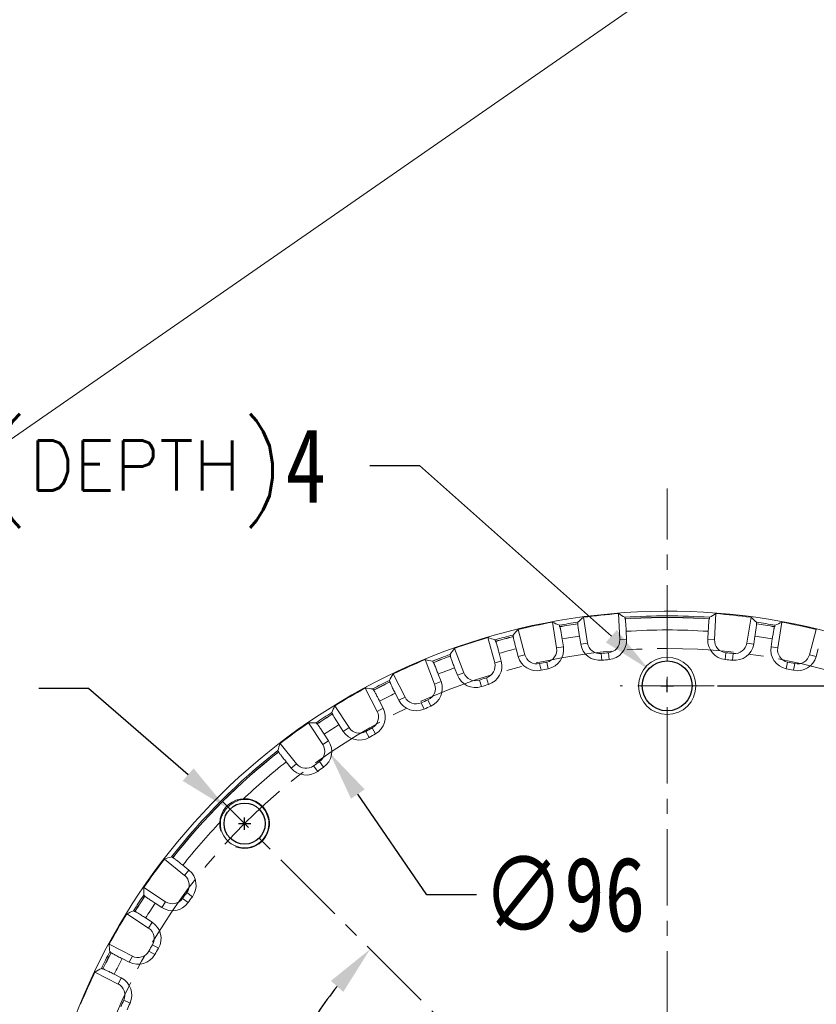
# Model space of a CAD drawing. Extents: x 695 to 3294, y -288 to 575.
# Tile 18 of 83: x 1180 to 1244, y 2 to 81. Entities that reach past the tile are written whole.
import ezdxf

# ---------------------------------------------------------------- set-up
doc = ezdxf.new("R2010")
doc.units = 0
doc.header["$LTSCALE"] = 16.335
doc.header["$PDMODE"] = 3
doc.header["$PDSIZE"] = 4
doc.linetypes.add('CENTER', pattern=[0.6, 0.375, -0.075, 0.075, -0.075])
doc.layers.get('Defpoints').update_dxf_attribs({"linetype": 'CONTINUOUS'})
doc.layers.add('3_ALL_AXES', color=7, linetype='CONTINUOUS')
for name, color, linetype, lineweight in [('7_ALL_FEATURES', 7, 'CONTINUOUS', 15), ('dim', 3, 'CONTINUOUS', 13), ('中心', 6, 'CENTER', 13)]:
    doc.layers.add(name, color=color, linetype=linetype, lineweight=lineweight)
doc.styles.get("Standard").update_dxf_attribs({"font": 'txt', "width": 0.8})
doc.dimstyles.get("Standard").update_dxf_attribs({"dimtxt": 3, "dimasz": 3, "dimexe": 2.5, "dimexo": 0.5, "dimtad": 1, "dimdsep": 46, "dimtxsty": 'Standard', "dimcen": 0.09, "dimadec": 0, "dimazin": 0, "dimtol": 1, "dimtp": 0.01, "dimtm": 0.01, "dimtfac": 1, "dimtofl": 0, "dimtmove": 0, "dimatfit": 3, "dimfxl": 1, "dimtolj": 1, "dimarcsym": 0})

# ---------------------------------------------------------------- blocks, each defined once
blk = doc.blocks.new('*D8')
at = {"layer": 'Defpoints', "color": 0, "transparency": 16777216}
for p in [(1235.629, 27.977), (1236.15, -62.023), (1313.24, -62.023)]:
    blk.add_point(p, dxfattribs=at)
at = {"layer": 'dim', "color": 0, "lineweight": -2, "transparency": 16777216}
for p, q in [((1236.129, 27.977), (1315.74, 27.977)), ((1313.24, 23.977), (1313.24, -13.398)), ((1313.24, -58.023), (1313.24, -20.648)), ((1236.65, -62.023), (1315.74, -62.023))]:
    blk.add_line(p, q, dxfattribs=at)
at = {"layer": 'dim', "color": 0, "transparency": 16777216}
for points in [[(1312.574, 23.977), (1313.907, 23.977), (1313.24, 27.977)], [(1312.574, -58.023), (1313.907, -58.023), (1313.24, -62.023)]]:
    blk.add_solid(points, dxfattribs=at)
at = {"layer": 'dim', "color": 0, "transparency": 16777216, "insert": (1313.24, -17.023), "char_height": 6, "attachment_point": 5}
blk.add_mtext('\\A1;90', dxfattribs=at)
blk = doc.blocks.new('*D11')
at = {"layer": 'Defpoints', "color": 0, "transparency": 16777216}
for p in [(1204.976, 22.593), (1259.181, -56.64)]:
    blk.add_point(p, dxfattribs=at)
at = {"layer": 'dim', "color": 0, "lineweight": -2, "transparency": 16777216}
for p, q in [((1212.765, 11.208), (1207.235, 19.292)), ((1216.765, 11.208), (1212.765, 11.208))]:
    blk.add_line(p, q, dxfattribs=at)
at = {"layer": 'dim', "color": 0, "transparency": 16777216}
blk.add_solid([(1207.785, 19.668), (1206.685, 18.915), (1204.976, 22.593)], dxfattribs=at)
at = {"layer": 'dim', "color": 0, "transparency": 16777216, "insert": (1223.79, 11.208), "char_height": 6, "attachment_point": 5}
blk.add_mtext('\\A1;∅96', dxfattribs=at)
blk = doc.blocks.new('*D12')
at = {"layer": 'Defpoints', "color": 0, "transparency": 16777216}
for p in [(1196.627, 18.228), (1199.648, 15.607)]:
    blk.add_point(p, dxfattribs=at)
at = {"layer": 'dim', "color": 0, "lineweight": -2, "transparency": 16777216}
for p, q in [((1181.612, 27.784), (1185.612, 27.784)), ((1185.612, 27.784), (1193.605, 20.849)), ((1198.138, 16.418), (1198.138, 17.418)), ((1197.638, 16.918), (1198.638, 16.918))]:
    blk.add_line(p, q, dxfattribs=at)
at = {"layer": 'dim', "color": 0, "transparency": 16777216}
blk.add_solid([(1194.042, 21.353), (1193.168, 20.346), (1196.627, 18.228)], dxfattribs=at)
at = {"layer": 'dim', "color": 0, "transparency": 16777216, "insert": (1152.354, 27.784), "char_height": 6, "attachment_point": 5}
blk.add_mtext('\\A1;4-M4{\\fSimSun|b0|i0|c134|p2;深\\Ftxt,gbcbig|c134;\\W1;(\\H0.66667x;DEPTH\\H1.49999x;)}7', dxfattribs=at)
blk = doc.blocks.new('*D13')
at = {"layer": 'Defpoints', "color": 0, "transparency": 16777216}
for p in [(1230.581, 29.31), (1233.576, 26.643)]:
    blk.add_point(p, dxfattribs=at)
at = {"layer": 'dim', "color": 0, "lineweight": -2, "transparency": 16777216}
for p, q in [((1208.194, 45.683), (1212.194, 45.683)), ((1212.194, 45.683), (1227.594, 31.97)), ((1232.079, 27.477), (1232.079, 28.477)), ((1231.579, 27.977), (1232.579, 27.977))]:
    blk.add_line(p, q, dxfattribs=at)
at = {"layer": 'dim', "color": 0, "transparency": 16777216}
blk.add_solid([(1228.037, 32.468), (1227.151, 31.472), (1230.581, 29.31)], dxfattribs=at)
at = {"layer": 'dim', "color": 0, "transparency": 16777216, "insert": (1169.736, 45.683), "char_height": 6, "attachment_point": 5}
blk.add_mtext('\\A1;∅4.01\\S+0.04^  0;{\\fSimSun|b0|i0|c134|p2;深\\Ftxt,gbcbig|c134;\\W1;(\\H0.66667x;DEPTH\\H1.49999x;)}4', dxfattribs=at)
blk = doc.blocks.new('*D14')
at = {"layer": 'Defpoints', "color": 0, "transparency": 16777216}
for p in [(1250.4, 30.572), (1213.758, -64.619)]:
    blk.add_point(p, dxfattribs=at)
at = {"layer": 'dim', "color": 0, "lineweight": -2, "transparency": 16777216}
for p, q in [((1256.594, 46.664), (1251.837, 34.305)), ((1260.594, 46.664), (1256.594, 46.664)), ((1232.079, -17.523), (1232.079, -16.523)), ((1231.579, -17.023), (1232.579, -17.023))]:
    blk.add_line(p, q, dxfattribs=at)
at = {"layer": 'dim', "color": 0, "transparency": 16777216}
blk.add_solid([(1251.214, 34.545), (1252.459, 34.066), (1250.4, 30.572)], dxfattribs=at)
at = {"layer": 'dim', "color": 0, "transparency": 16777216, "insert": (1268.819, 46.664), "char_height": 6, "attachment_point": 5}
blk.add_mtext('\\A1;∅102', dxfattribs=at)
blk = doc.blocks.new('*D15')
at = {"layer": 'Defpoints', "color": 0, "transparency": 16777216}
for p in [(1236.129, 27.977), (1292.925, -17.023), (1299.413, -17.023)]:
    blk.add_point(p, dxfattribs=at)
at = {"layer": 'dim', "color": 0, "lineweight": -2, "transparency": 16777216}
for p, q in [((1236.629, 27.977), (1301.913, 27.977)), ((1299.413, 23.977), (1299.413, 9.102)), ((1299.413, -13.023), (1299.413, 1.852)), ((1293.425, -17.023), (1301.913, -17.023))]:
    blk.add_line(p, q, dxfattribs=at)
at = {"layer": 'dim', "color": 0, "transparency": 16777216}
for points in [[(1298.746, 23.977), (1300.079, 23.977), (1299.413, 27.977)], [(1298.746, -13.023), (1300.079, -13.023), (1299.413, -17.023)]]:
    blk.add_solid(points, dxfattribs=at)
at = {"layer": 'dim', "color": 0, "transparency": 16777216, "insert": (1299.413, 5.477), "char_height": 6, "attachment_point": 5}
blk.add_mtext('\\A1;45', dxfattribs=at)
blk = doc.blocks.new('*D21')
at = {"layer": 'Defpoints', "color": 0, "transparency": 16777216}
for p in [(1196.394, 18.661), (1202.861, -0.155), (1160.788, -17.023), (1292.925, -17.023), (1267.763, -52.708)]:
    blk.add_point(p, dxfattribs=at)
at = {"layer": 'dim', "color": 0, "lineweight": -2, "transparency": 16777216}
for start, end in [(141.79715, 150.65079), (164.02395, 173.20285)]:
    blk.add_arc((1232.079, -17.023), 33.737, start, end, dxfattribs=at)
at = {"layer": 'dim', "color": 0, "transparency": 16777216}
for points in [[(1205.068, 4.284), (1206.066, 3.399), (1208.223, 6.832)], [(1199.244, -13.07), (1197.913, -12.991), (1198.341, -17.023)]]:
    blk.add_solid(points, dxfattribs=at)
at = {"layer": 'dim', "color": 0, "transparency": 16777216, "insert": (1200.909, -4.113), "char_height": 6, "attachment_point": 5}
blk.add_mtext('\\A1;45°', dxfattribs=at)

msp = doc.modelspace()

# ---------------------------------------------------------------- linework, layer by layer
at = {"layer": '3_ALL_AXES', "color": 7, "linetype": 'Continuous'}
for centre, radius in [((1232.079, 27.977), 2.005), ((1198.138, 16.918), 1.65)]:
    msp.add_circle(centre, radius, dxfattribs=at)
at = {"layer": '7_ALL_FEATURES', "color": 7, "linetype": 'Continuous'}
for p, q in [((1225.347, 33.486), (1225.678, 31.418)), ((1228.268, 31.69), (1228.161, 33.782)), ((1228.695, 33.363), (1228.709, 33.355)), ((1235.448, 33.355), (1235.462, 33.363)), ((1235.996, 33.782), (1235.89, 31.69)), ((1238.479, 31.418), (1238.81, 33.486)), ((1220.105, 32.506), (1220.65, 30.484)), ((1223.197, 31.025), (1222.872, 33.094)), ((1223.447, 32.733), (1223.462, 32.727)), ((1224.9, 32.955), (1224.912, 32.965)), ((1239.245, 32.965), (1239.257, 32.955)), ((1240.696, 32.727), (1240.71, 32.733)), ((1241.285, 33.094), (1240.961, 31.025)), ((1243.508, 30.484), (1244.053, 32.506)), ((1218.223, 29.833), (1217.684, 31.857)), ((1219.715, 31.931), (1219.726, 31.943)), ((1223.642, 31.743), (1223.741, 31.11)), ((1225.033, 31.964), (1225.134, 31.331)), ((1228.786, 32.358), (1228.818, 31.718)), ((1235.372, 32.358), (1235.339, 31.718)), ((1239.125, 31.964), (1239.023, 31.331)), ((1240.515, 31.743), (1240.416, 31.11)), ((1214.993, 30.983), (1215.747, 29.029)), ((1218.293, 31.559), (1218.309, 31.554)), ((1219.951, 30.959), (1220.118, 30.34)), ((1244.04, 30.34), (1244.207, 30.959)), ((1213.401, 28.128), (1212.653, 30.085)), ((1214.666, 30.37), (1214.676, 30.383)), ((1218.755, 29.975), (1218.591, 30.594)), ((1213.291, 29.851), (1213.306, 29.848)), ((1215.002, 29.428), (1215.232, 28.83)), ((1210.068, 28.934), (1211.022, 27.069)), ((1213.916, 28.325), (1213.687, 28.924)), ((1208.784, 25.929), (1207.835, 27.796)), ((1209.808, 28.29), (1209.816, 28.304)), ((1208.494, 27.631), (1208.51, 27.629)), ((1210.24, 27.389), (1210.531, 26.818)), ((1205.385, 26.382), (1206.529, 24.627)), ((1209.275, 26.178), (1208.985, 26.749)), ((1205.193, 25.714), (1205.199, 25.729)), ((1204.421, 23.258), (1203.283, 25.017)), ((1203.955, 24.921), (1203.971, 24.921)), ((1205.717, 24.863), (1206.067, 24.326)), ((1204.884, 23.558), (1204.536, 24.096)), ((1200.994, 23.354), (1202.315, 21.728)), ((1200.873, 22.67), (1200.878, 22.685)), ((1201.483, 21.878), (1201.887, 21.38)), ((1193.327, 12.74), (1191.702, 14.061)), ((1192.37, 14.177), (1192.386, 14.182)), ((1193.675, 13.168), (1193.178, 13.572)), ((1190.038, 11.772), (1191.797, 10.634)), ((1190.134, 11.084), (1190.134, 11.1)), ((1190.96, 10.519), (1191.497, 10.171)), ((1190.428, 8.527), (1188.674, 9.67)), ((1189.326, 9.856), (1189.341, 9.862)), ((1190.729, 8.988), (1190.193, 9.338)), ((1187.259, 7.22), (1189.127, 6.272)), ((1187.426, 6.545), (1187.424, 6.562)), ((1188.306, 6.07), (1188.877, 5.78)), ((1187.986, 4.033), (1186.121, 4.987)), ((1186.751, 5.24), (1186.765, 5.248)), ((1188.237, 4.524), (1187.667, 4.815))]:
    msp.add_line(p, q, dxfattribs=at)
at = {"layer": '7_ALL_FEATURES', "color": 9, "linetype": 'Continuous'}
for p, q in [((1228.818, 31.718), (1228.268, 31.69)), ((1235.339, 31.718), (1235.89, 31.69)), ((1223.741, 31.11), (1223.197, 31.025)), ((1225.134, 31.331), (1225.678, 31.418)), ((1239.023, 31.331), (1238.479, 31.418)), ((1240.416, 31.11), (1240.961, 31.025)), ((1220.118, 30.34), (1220.65, 30.484)), ((1226.837, 30.034), (1226.776, 30.582)), ((1227.422, 30.096), (1227.367, 30.644)), ((1236.736, 30.096), (1236.79, 30.644)), ((1237.32, 30.034), (1237.381, 30.582)), ((1244.04, 30.34), (1243.508, 30.484)), ((1218.755, 29.975), (1218.223, 29.833)), ((1221.947, 29.229), (1221.829, 29.767)), ((1222.522, 29.351), (1222.411, 29.891)), ((1241.636, 29.351), (1241.747, 29.891)), ((1242.21, 29.229), (1242.328, 29.767)), ((1215.232, 28.83), (1215.747, 29.029)), ((1217.727, 28.098), (1217.56, 28.623)), ((1213.916, 28.325), (1213.401, 28.128)), ((1217.168, 27.916), (1216.994, 28.439)), ((1210.531, 26.818), (1211.022, 27.069)), ((1209.275, 26.178), (1208.784, 25.929)), ((1212.552, 26.112), (1212.325, 26.614)), ((1213.089, 26.35), (1212.868, 26.855)), ((1206.067, 24.326), (1206.529, 24.627)), ((1208.659, 24.128), (1208.386, 24.607)), ((1208.15, 23.834), (1207.872, 24.31)), ((1204.884, 23.558), (1204.421, 23.258)), ((1201.887, 21.38), (1202.315, 21.728)), ((1204.011, 21.109), (1203.684, 21.553)), ((1204.486, 21.454), (1204.165, 21.902)), ((1193.675, 13.168), (1193.327, 12.74)), ((1193.946, 11.045), (1193.502, 11.371)), ((1191.497, 10.171), (1191.797, 10.634)), ((1193.601, 10.569), (1193.153, 10.891)), ((1190.729, 8.988), (1190.428, 8.527)), ((1191.221, 6.905), (1190.745, 7.183)), ((1190.927, 6.396), (1190.448, 6.669)), ((1188.877, 5.78), (1189.127, 6.272)), ((1188.237, 4.524), (1187.986, 4.033)), ((1188.944, 2.503), (1188.442, 2.73))]:
    msp.add_line(p, q, dxfattribs=at)
at = {"layer": '7_ALL_FEATURES', "color": 7, "linetype": 'Continuous'}
msp.add_circle((1232.079, 27.977), 2.305, dxfattribs=at)
for centre, radius, start, end in [((1232.079, -17.023), 51, 229.74091, 168.61894), ((1232.079, -17.023), 50.956, 94.40909, 97.59091), ((1232.079, -17.023), 50.5, 86.15834, 93.84166), ((1232.079, -17.023), 50.956, 82.40909, 85.59091), ((1232.079, -17.023), 50.956, 100.40909, 103.59091), ((1232.079, -17.023), 50.5, 98.15834, 99.84166), ((1232.079, -17.023), 50.5, 80.15834, 81.84166), ((1232.079, -17.023), 50.956, 76.40909, 79.59091), ((1232.079, -17.023), 50.956, 106.40909, 109.59091), ((1232.079, -17.023), 50.5, 104.15834, 105.84166), ((1227.269, 31.639), 1, 275.6446, 2.912), ((1227.269, 31.639), 1.551, 275.6446, 2.912), ((1236.888, 31.639), 1.551, 177.088, 264.3554), ((1236.888, 31.639), 1, 177.088, 264.3554), ((1222.209, 30.87), 1, 281.6446, 8.912), ((1222.209, 30.87), 1.551, 281.6446, 8.912), ((1226.666, 31.576), 1.551, 189.088, 276.3554), ((1226.666, 31.576), 1, 189.088, 276.3554), ((1237.492, 31.576), 1.551, 263.6446, 350.912), ((1237.492, 31.576), 1, 263.6446, 350.912), ((1241.949, 30.87), 1.551, 171.088, 258.3554), ((1241.949, 30.87), 1, 171.088, 258.3554), ((1232.079, -17.023), 50.956, 112.40909, 115.59091), ((1232.079, -17.023), 50.5, 110.15834, 111.84166), ((1221.615, 30.744), 1.551, 195.088, 282.3554), ((1221.615, 30.744), 1, 195.088, 282.3554), ((1232.079, -17.023), 47.9, 95.6446, 96.3554), ((1232.079, -17.023), 47.349, 95.6446, 96.3554), ((1232.079, -17.023), 47.349, 83.6446, 84.3554), ((1232.079, -17.023), 47.9, 83.6446, 84.3554), ((1242.542, 30.744), 1.551, 257.6446, 344.912), ((1242.542, 30.744), 1, 257.6446, 344.912), ((1217.257, 29.576), 1, 287.6446, 14.912), ((1217.257, 29.576), 1.551, 287.6446, 14.912), ((1232.079, -17.023), 47.9, 101.6446, 102.3554), ((1232.079, -17.023), 47.349, 101.6446, 102.3554), ((1232.079, -17.023), 47.349, 77.6446, 78.3554), ((1232.079, -17.023), 47.9, 77.6446, 78.3554), ((1216.68, 29.389), 1.551, 201.088, 288.3554), ((1216.68, 29.389), 1, 201.088, 288.3554), ((1232.079, -17.023), 47.9, 107.6446, 108.3554), ((1232.079, -17.023), 50.956, 118.40909, 121.59091), ((1232.079, -17.023), 50.5, 116.15834, 117.84166), ((1212.467, 27.771), 1, 293.6446, 20.912), ((1212.467, 27.771), 1.551, 293.6446, 20.912), ((1232.079, -17.023), 47.349, 107.6446, 108.3554), ((1211.913, 27.525), 1, 207.088, 294.3554), ((1207.892, 25.476), 1.551, 299.6446, 26.912), ((1211.913, 27.525), 1.551, 207.088, 294.3554), ((1232.079, -17.023), 47.9, 113.6446, 114.3554), ((1232.079, -17.023), 47.349, 113.6446, 114.3554), ((1232.079, -17.023), 50.5, 122.15834, 123.84166), ((1207.892, 25.476), 1, 299.6446, 26.912), ((1232.079, -17.023), 50.956, 124.40909, 127.59091), ((1207.366, 25.173), 1, 213.088, 300.3554), ((1232.079, -17.023), 47.9, 119.6446, 120.3554), ((1207.366, 25.173), 1.551, 213.088, 300.3554), ((1232.079, -17.023), 47.349, 119.6446, 120.3554), ((1203.582, 22.715), 1, 305.6446, 32.912), ((1203.582, 22.715), 1.551, 305.6446, 32.912), ((1232.079, -17.023), 50.5, 128.15834, 141.84166), ((1203.091, 22.358), 1.551, 219.088, 306.3554), ((1203.091, 22.358), 1, 219.088, 306.3554), ((1232.079, -17.023), 47.9, 125.6446, 126.3554), ((1232.079, -17.023), 47.349, 125.6446, 126.3554), ((1198.138, 16.918), 1.95, 175.86617, 94.13758), ((1232.079, -17.023), 50.956, 142.40909, 145.59091), ((1192.697, 11.964), 1, 323.6446, 50.912), ((1192.697, 11.964), 1.551, 323.6446, 50.912), ((1232.079, -17.023), 50.5, 146.15834, 147.84166), ((1232.079, -17.023), 47.9, 143.6446, 144.3554), ((1192.34, 11.473), 1.551, 237.088, 324.3554), ((1192.34, 11.473), 1, 237.088, 324.3554), ((1232.079, -17.023), 47.349, 143.6446, 144.3554), ((1232.079, -17.023), 50.956, 148.40909, 151.59091), ((1189.883, 7.689), 1.551, 329.6446, 56.912), ((1189.883, 7.689), 1, 329.6446, 56.912), ((1232.079, -17.023), 47.9, 149.6446, 150.3554), ((1232.079, -17.023), 50.5, 152.15834, 153.84166), ((1189.579, 7.163), 1.551, 243.088, 330.3554), ((1189.579, 7.163), 1, 243.088, 330.3554), ((1232.079, -17.023), 47.349, 149.6446, 150.3554), ((1232.079, -17.023), 50.956, 154.40909, 157.59091), ((1187.531, 3.143), 1, 335.6446, 62.912), ((1187.531, 3.143), 1.551, 335.6446, 62.912), ((1232.079, -17.023), 47.9, 155.6446, 156.3554), ((1232.079, -17.023), 47.349, 155.6446, 156.3554)]:
    msp.add_arc(centre, radius, start, end, dxfattribs=at)
at = {"layer": '7_ALL_FEATURES', "color": 9, "linetype": 'Continuous'}
for radius, start, end in [(50.621, 86.15116, 93.84884), (50.491, 86.17355, 93.82645), (50.621, 98.15116, 99.84884), (50.491, 98.17355, 99.82645), (49.491, 86.18487, 93.81513), (50.621, 80.15116, 81.84884), (50.491, 80.17355, 81.82645), (50.621, 104.15116, 105.84884), (50.491, 104.17355, 105.82645), (49.491, 98.18487, 99.81513), (49.491, 80.18487, 81.81513), (49.491, 104.18487, 105.81513), (50.621, 110.15116, 111.84884), (50.491, 110.17355, 111.82645), (49.491, 110.18487, 111.81513), (50.621, 116.15116, 117.84884), (50.491, 116.17355, 117.82645), (49.491, 116.18487, 117.81513), (50.621, 122.15116, 123.84884), (50.491, 122.17355, 123.82645), (49.491, 122.18487, 123.81513), (50.621, 128.15116, 141.84884), (50.491, 128.17355, 141.82645), (49.491, 128.18487, 133.52287), (49.491, 136.47724, 141.81513), (50.621, 146.15116, 147.84884), (50.491, 146.17355, 147.82645), (49.491, 146.18487, 147.81513), (50.621, 152.15116, 153.84884), (50.491, 152.17355, 153.82645), (49.491, 152.18487, 153.81513)]:
    msp.add_arc((1232.079, -17.023), radius, start, end, dxfattribs=at)
at = {"layer": '7_ALL_FEATURES', "color": 7, "linetype": 'Continuous'}
for centre, major_axis, start_param, end_param in [((1291.388, -7.536), (88.975, 14.232), 2.280761, 2.288155), ((1172.093, -20.075), (89.989, 4.578), 0.853438, 0.860831), ((1292.064, -20.075), (89.989, -4.578), 2.280761, 2.288155), ((1172.77, -7.536), (88.975, -14.232), 0.853438, 0.860831), ((1290.071, -1.389), (87, 23.455), 2.280761, 2.288155), ((1172.741, -26.328), (89.018, 13.959), 0.853438, 0.860831), ((1291.416, -26.328), (89.018, -13.959), 2.280761, 2.288155), ((1174.039, -32.48), (87.071, 23.187), 0.853438, 0.860831), ((1288.119, 4.587), (84.071, 32.42), 2.280761, 2.288155), ((1175.972, -38.462), (84.171, 32.162), 0.853438, 0.860831), ((1285.553, 10.327), (80.222, 41.03), 2.280761, 2.288155), ((1178.52, -44.209), (80.348, 40.784), 0.853438, 0.860831), ((1282.401, 15.766), (75.494, 49.191), 2.280761, 2.288155), ((1181.655, -49.659), (75.644, 48.959), 0.853438, 0.860831), ((1278.698, 20.847), (69.938, 56.813), 2.280761, 2.288155), ((1194.208, -63.643), (56.813, 69.938), 0.853438, 0.860831), ((1264.714, 33.4), (48.959, 75.644), -4.002424, -3.99503), ((1199.289, -67.346), (49.191, 75.494), 0.853438, 0.860831), ((1259.264, 36.535), (40.784, 80.348), -4.002424, -3.99503), ((1204.729, -70.498), (41.03, 80.222), 0.853438, 0.860831)]:
    msp.add_ellipse(centre, major_axis=major_axis, ratio=0.745432, start_param=start_param, end_param=end_param, dxfattribs=at)
for points, knots in [([(1228.681, 33.483), (1228.682, 33.483), (1228.682, 33.479), (1228.684, 33.473), (1228.685, 33.463), (1228.688, 33.443), (1228.691, 33.409), (1228.694, 33.38), (1228.695, 33.363)], [0, 0, 0, 0, 0.023488, 0.076568, 0.159657, 0.27235, 0.583338, 1, 1, 1, 1]), ([(1228.709, 33.355), (1228.711, 33.354), (1228.713, 33.345), (1228.716, 33.331), (1228.719, 33.305), (1228.724, 33.272), (1228.728, 33.23), (1228.735, 33.157), (1228.743, 33.049), (1228.754, 32.9), (1228.765, 32.731), (1228.776, 32.548), (1228.782, 32.422), (1228.786, 32.358)], [0, 0, 0, 0, 0.006852, 0.022759, 0.047765, 0.081729, 0.124319, 0.175123, 0.299535, 0.450196, 0.621526, 0.807319, 1, 1, 1, 1]), ([(1235.372, 32.358), (1235.375, 32.422), (1235.382, 32.548), (1235.392, 32.731), (1235.403, 32.9), (1235.414, 33.049), (1235.423, 33.157), (1235.429, 33.23), (1235.434, 33.272), (1235.438, 33.305), (1235.441, 33.331), (1235.445, 33.345), (1235.446, 33.354), (1235.448, 33.355)], [0, 0, 0, 0, 0.192681, 0.378474, 0.549804, 0.700465, 0.824877, 0.875681, 0.918271, 0.952235, 0.977241, 0.993148, 1, 1, 1, 1]), ([(1235.462, 33.363), (1235.464, 33.38), (1235.466, 33.409), (1235.469, 33.443), (1235.472, 33.463), (1235.473, 33.473), (1235.475, 33.479), (1235.476, 33.483), (1235.477, 33.483)], [0, 0, 0, 0, 0.416662, 0.72765, 0.840343, 0.923432, 0.976512, 1, 1, 1, 1]), ([(1223.42, 32.851), (1223.421, 32.851), (1223.422, 32.847), (1223.424, 32.842), (1223.427, 32.832), (1223.431, 32.812), (1223.438, 32.779), (1223.444, 32.75), (1223.447, 32.733)], [0, 0, 0, 0, 0.023488, 0.076568, 0.159657, 0.27235, 0.583338, 1, 1, 1, 1]), ([(1223.462, 32.727), (1223.464, 32.726), (1223.466, 32.717), (1223.471, 32.703), (1223.477, 32.678), (1223.485, 32.646), (1223.493, 32.604), (1223.508, 32.533), (1223.528, 32.426), (1223.554, 32.279), (1223.582, 32.112), (1223.612, 31.931), (1223.632, 31.807), (1223.642, 31.743)], [0, 0, 0, 0, 0.006852, 0.022759, 0.047765, 0.081729, 0.124319, 0.175123, 0.299535, 0.450196, 0.621526, 0.807319, 1, 1, 1, 1]), ([(1225.033, 31.964), (1225.023, 32.027), (1225.003, 32.152), (1224.975, 32.333), (1224.951, 32.501), (1224.93, 32.648), (1224.916, 32.756), (1224.908, 32.828), (1224.903, 32.87), (1224.901, 32.904), (1224.898, 32.929), (1224.899, 32.944), (1224.899, 32.953), (1224.9, 32.955)], [0, 0, 0, 0, 0.192681, 0.378474, 0.549804, 0.700465, 0.824877, 0.875681, 0.918271, 0.952235, 0.977241, 0.993148, 1, 1, 1, 1]), ([(1224.912, 32.965), (1224.91, 32.982), (1224.907, 33.011), (1224.903, 33.045), (1224.901, 33.065), (1224.9, 33.076), (1224.901, 33.082), (1224.901, 33.085), (1224.901, 33.086)], [0, 0, 0, 0, 0.416662, 0.72765, 0.840343, 0.923432, 0.976512, 1, 1, 1, 1]), ([(1239.257, 32.955), (1239.259, 32.953), (1239.258, 32.944), (1239.259, 32.929), (1239.257, 32.904), (1239.254, 32.87), (1239.249, 32.828), (1239.241, 32.756), (1239.227, 32.648), (1239.206, 32.501), (1239.182, 32.333), (1239.154, 32.152), (1239.135, 32.027), (1239.125, 31.964)], [0, 0, 0, 0, 0.006852, 0.022759, 0.047765, 0.081729, 0.124319, 0.175123, 0.299535, 0.450196, 0.621526, 0.807319, 1, 1, 1, 1]), ([(1239.256, 33.086), (1239.257, 33.085), (1239.257, 33.082), (1239.257, 33.076), (1239.256, 33.065), (1239.255, 33.045), (1239.251, 33.011), (1239.247, 32.982), (1239.245, 32.965)], [0, 0, 0, 0, 0.023488, 0.076568, 0.159657, 0.27235, 0.583338, 1, 1, 1, 1]), ([(1240.515, 31.743), (1240.525, 31.807), (1240.545, 31.931), (1240.575, 32.112), (1240.604, 32.279), (1240.63, 32.426), (1240.65, 32.533), (1240.664, 32.604), (1240.673, 32.646), (1240.68, 32.678), (1240.686, 32.703), (1240.691, 32.717), (1240.694, 32.726), (1240.696, 32.727)], [0, 0, 0, 0, 0.192681, 0.378474, 0.549804, 0.700465, 0.824877, 0.875681, 0.918271, 0.952235, 0.977241, 0.993148, 1, 1, 1, 1]), ([(1240.71, 32.733), (1240.714, 32.75), (1240.719, 32.779), (1240.726, 32.812), (1240.731, 32.832), (1240.733, 32.842), (1240.735, 32.847), (1240.736, 32.851), (1240.737, 32.851)], [0, 0, 0, 0, 0.416662, 0.72765, 0.840343, 0.923432, 0.976512, 1, 1, 1, 1]), ([(1218.254, 31.673), (1218.255, 31.673), (1218.256, 31.669), (1218.259, 31.664), (1218.263, 31.654), (1218.269, 31.635), (1218.28, 31.603), (1218.288, 31.575), (1218.293, 31.559)], [0, 0, 0, 0, 0.023488, 0.076568, 0.159657, 0.27235, 0.583338, 1, 1, 1, 1]), ([(1219.726, 31.943), (1219.722, 31.959), (1219.716, 31.987), (1219.708, 32.021), (1219.705, 32.041), (1219.703, 32.051), (1219.703, 32.057), (1219.702, 32.06), (1219.703, 32.061)], [0, 0, 0, 0, 0.416662, 0.72765, 0.840343, 0.923432, 0.976512, 1, 1, 1, 1]), ([(1219.951, 30.959), (1219.934, 31.021), (1219.902, 31.143), (1219.855, 31.32), (1219.813, 31.484), (1219.777, 31.629), (1219.752, 31.735), (1219.736, 31.805), (1219.727, 31.847), (1219.721, 31.88), (1219.716, 31.905), (1219.715, 31.92), (1219.714, 31.929), (1219.715, 31.931)], [0, 0, 0, 0, 0.192681, 0.378474, 0.549804, 0.700465, 0.824877, 0.875681, 0.918271, 0.952235, 0.977241, 0.993148, 1, 1, 1, 1]), ([(1218.309, 31.554), (1218.311, 31.553), (1218.314, 31.545), (1218.321, 31.531), (1218.329, 31.507), (1218.34, 31.475), (1218.353, 31.435), (1218.375, 31.365), (1218.406, 31.261), (1218.447, 31.118), (1218.493, 30.955), (1218.541, 30.778), (1218.574, 30.656), (1218.591, 30.594)], [0, 0, 0, 0, 0.006852, 0.022759, 0.047765, 0.081729, 0.124319, 0.175123, 0.299535, 0.450196, 0.621526, 0.807319, 1, 1, 1, 1]), ([(1214.676, 30.383), (1214.67, 30.399), (1214.66, 30.427), (1214.65, 30.459), (1214.644, 30.478), (1214.641, 30.488), (1214.64, 30.494), (1214.639, 30.498), (1214.64, 30.499)], [0, 0, 0, 0, 0.416662, 0.72765, 0.840343, 0.923432, 0.976512, 1, 1, 1, 1]), ([(1215.002, 29.428), (1214.979, 29.488), (1214.933, 29.606), (1214.869, 29.778), (1214.81, 29.936), (1214.759, 30.076), (1214.723, 30.179), (1214.7, 30.248), (1214.687, 30.288), (1214.677, 30.32), (1214.67, 30.345), (1214.667, 30.36), (1214.665, 30.368), (1214.666, 30.37)], [0, 0, 0, 0, 0.192681, 0.378474, 0.549804, 0.700465, 0.824877, 0.875681, 0.918271, 0.952235, 0.977241, 0.993148, 1, 1, 1, 1]), ([(1213.24, 29.961), (1213.241, 29.961), (1213.242, 29.958), (1213.246, 29.953), (1213.25, 29.943), (1213.259, 29.925), (1213.273, 29.894), (1213.284, 29.867), (1213.291, 29.851)], [0, 0, 0, 0, 0.023488, 0.076568, 0.159657, 0.27235, 0.583338, 1, 1, 1, 1]), ([(1213.306, 29.848), (1213.309, 29.848), (1213.313, 29.84), (1213.321, 29.827), (1213.331, 29.804), (1213.346, 29.774), (1213.363, 29.735), (1213.392, 29.668), (1213.433, 29.568), (1213.489, 29.43), (1213.552, 29.272), (1213.619, 29.101), (1213.664, 28.984), (1213.687, 28.924)], [0, 0, 0, 0, 0.006852, 0.022759, 0.047765, 0.081729, 0.124319, 0.175123, 0.299535, 0.450196, 0.621526, 0.807319, 1, 1, 1, 1]), ([(1208.432, 27.734), (1208.433, 27.734), (1208.435, 27.731), (1208.439, 27.727), (1208.444, 27.718), (1208.455, 27.701), (1208.471, 27.671), (1208.486, 27.646), (1208.494, 27.631)], [0, 0, 0, 0, 0.023488, 0.076568, 0.159657, 0.27235, 0.583338, 1, 1, 1, 1]), ([(1209.816, 28.304), (1209.808, 28.32), (1209.796, 28.346), (1209.782, 28.377), (1209.774, 28.396), (1209.77, 28.405), (1209.769, 28.411), (1209.768, 28.415), (1209.768, 28.415)], [0, 0, 0, 0, 0.416662, 0.72765, 0.840343, 0.923432, 0.976512, 1, 1, 1, 1]), ([(1210.24, 27.389), (1210.211, 27.446), (1210.153, 27.558), (1210.071, 27.722), (1209.996, 27.874), (1209.931, 28.008), (1209.884, 28.106), (1209.854, 28.172), (1209.837, 28.211), (1209.823, 28.242), (1209.814, 28.266), (1209.81, 28.28), (1209.806, 28.288), (1209.808, 28.29)], [0, 0, 0, 0, 0.192681, 0.378474, 0.549804, 0.700465, 0.824877, 0.875681, 0.918271, 0.952235, 0.977241, 0.993148, 1, 1, 1, 1]), ([(1208.51, 27.629), (1208.512, 27.629), (1208.517, 27.621), (1208.526, 27.61), (1208.539, 27.588), (1208.557, 27.559), (1208.578, 27.522), (1208.613, 27.459), (1208.666, 27.363), (1208.736, 27.232), (1208.814, 27.082), (1208.899, 26.919), (1208.956, 26.807), (1208.985, 26.749)], [0, 0, 0, 0, 0.006852, 0.022759, 0.047765, 0.081729, 0.124319, 0.175123, 0.299535, 0.450196, 0.621526, 0.807319, 1, 1, 1, 1]), ([(1205.199, 25.729), (1205.191, 25.743), (1205.176, 25.768), (1205.158, 25.798), (1205.149, 25.816), (1205.144, 25.825), (1205.142, 25.83), (1205.14, 25.834), (1205.141, 25.834)], [0, 0, 0, 0, 0.416662, 0.72765, 0.840343, 0.923432, 0.976512, 1, 1, 1, 1]), ([(1205.717, 24.863), (1205.682, 24.916), (1205.613, 25.022), (1205.514, 25.177), (1205.424, 25.32), (1205.345, 25.446), (1205.289, 25.539), (1205.252, 25.602), (1205.23, 25.638), (1205.214, 25.668), (1205.202, 25.69), (1205.196, 25.704), (1205.192, 25.712), (1205.193, 25.714)], [0, 0, 0, 0, 0.192681, 0.378474, 0.549804, 0.700465, 0.824877, 0.875681, 0.918271, 0.952235, 0.977241, 0.993148, 1, 1, 1, 1]), ([(1203.883, 25.018), (1203.884, 25.018), (1203.886, 25.015), (1203.89, 25.011), (1203.897, 25.002), (1203.909, 24.986), (1203.929, 24.959), (1203.946, 24.935), (1203.955, 24.921)], [0, 0, 0, 0, 0.023488, 0.076568, 0.159657, 0.27235, 0.583338, 1, 1, 1, 1]), ([(1203.971, 24.921), (1203.974, 24.921), (1203.979, 24.914), (1203.99, 24.903), (1204.005, 24.883), (1204.025, 24.856), (1204.05, 24.822), (1204.092, 24.762), (1204.154, 24.673), (1204.238, 24.55), (1204.332, 24.409), (1204.432, 24.255), (1204.501, 24.15), (1204.536, 24.096)], [0, 0, 0, 0, 0.006852, 0.022759, 0.047765, 0.081729, 0.124319, 0.175123, 0.299535, 0.450196, 0.621526, 0.807319, 1, 1, 1, 1]), ([(1200.878, 22.685), (1200.868, 22.698), (1200.85, 22.722), (1200.83, 22.749), (1200.818, 22.766), (1200.813, 22.774), (1200.81, 22.78), (1200.808, 22.783), (1200.808, 22.784)], [0, 0, 0, 0, 0.416662, 0.72765, 0.840343, 0.923432, 0.976512, 1, 1, 1, 1]), ([(1201.483, 21.878), (1201.443, 21.927), (1201.363, 22.026), (1201.249, 22.169), (1201.144, 22.302), (1201.052, 22.419), (1200.986, 22.506), (1200.943, 22.564), (1200.918, 22.598), (1200.899, 22.626), (1200.884, 22.647), (1200.877, 22.66), (1200.872, 22.667), (1200.873, 22.67)], [0, 0, 0, 0, 0.192681, 0.378474, 0.549804, 0.700465, 0.824877, 0.875681, 0.918271, 0.952235, 0.977241, 0.993148, 1, 1, 1, 1]), ([(1197.997, 18.863), (1197.884, 18.854), (1197.66, 18.803), (1197.246, 18.615), (1196.792, 18.263), (1196.44, 17.81), (1196.252, 17.395), (1196.201, 17.171), (1196.193, 17.058)], [0, 0, 0, 0, 0.125164, 0.25019, 0.499998, 0.74981, 0.874836, 1, 1, 1, 1]), ([(1192.271, 14.247), (1192.272, 14.247), (1192.275, 14.245), (1192.281, 14.243), (1192.289, 14.237), (1192.306, 14.225), (1192.333, 14.205), (1192.357, 14.188), (1192.37, 14.177)], [0, 0, 0, 0, 0.023488, 0.076568, 0.159657, 0.27235, 0.583338, 1, 1, 1, 1]), ([(1192.386, 14.182), (1192.388, 14.183), (1192.395, 14.178), (1192.408, 14.171), (1192.429, 14.157), (1192.457, 14.137), (1192.491, 14.112), (1192.55, 14.069), (1192.636, 14.003), (1192.753, 13.911), (1192.886, 13.806), (1193.03, 13.692), (1193.128, 13.613), (1193.178, 13.572)], [0, 0, 0, 0, 0.006852, 0.022759, 0.047765, 0.081729, 0.124319, 0.175123, 0.299535, 0.450196, 0.621526, 0.807319, 1, 1, 1, 1]), ([(1190.134, 11.1), (1190.121, 11.11), (1190.097, 11.126), (1190.069, 11.146), (1190.053, 11.159), (1190.045, 11.165), (1190.04, 11.169), (1190.038, 11.172), (1190.038, 11.172)], [0, 0, 0, 0, 0.416662, 0.72765, 0.840343, 0.923432, 0.976512, 1, 1, 1, 1]), ([(1190.96, 10.519), (1190.906, 10.554), (1190.8, 10.623), (1190.647, 10.724), (1190.506, 10.818), (1190.382, 10.901), (1190.293, 10.963), (1190.234, 11.005), (1190.199, 11.03), (1190.172, 11.05), (1190.152, 11.066), (1190.141, 11.076), (1190.134, 11.082), (1190.134, 11.084)], [0, 0, 0, 0, 0.192681, 0.378474, 0.549804, 0.700465, 0.824877, 0.875681, 0.918271, 0.952235, 0.977241, 0.993148, 1, 1, 1, 1]), ([(1189.221, 9.915), (1189.222, 9.915), (1189.225, 9.913), (1189.231, 9.911), (1189.24, 9.906), (1189.258, 9.897), (1189.287, 9.88), (1189.312, 9.864), (1189.326, 9.856)], [0, 0, 0, 0, 0.023488, 0.076568, 0.159657, 0.27235, 0.583338, 1, 1, 1, 1]), ([(1189.341, 9.862), (1189.343, 9.863), (1189.351, 9.859), (1189.365, 9.854), (1189.387, 9.841), (1189.417, 9.825), (1189.454, 9.804), (1189.516, 9.767), (1189.609, 9.71), (1189.735, 9.631), (1189.878, 9.541), (1190.033, 9.442), (1190.139, 9.373), (1190.193, 9.338)], [0, 0, 0, 0, 0.006852, 0.022759, 0.047765, 0.081729, 0.124319, 0.175123, 0.299535, 0.450196, 0.621526, 0.807319, 1, 1, 1, 1]), ([(1187.424, 6.562), (1187.41, 6.57), (1187.384, 6.584), (1187.355, 6.601), (1187.337, 6.611), (1187.328, 6.617), (1187.324, 6.621), (1187.321, 6.623), (1187.321, 6.624)], [0, 0, 0, 0, 0.416662, 0.72765, 0.840343, 0.923432, 0.976512, 1, 1, 1, 1]), ([(1188.306, 6.07), (1188.249, 6.099), (1188.136, 6.157), (1187.973, 6.241), (1187.823, 6.32), (1187.692, 6.39), (1187.596, 6.442), (1187.533, 6.477), (1187.496, 6.499), (1187.467, 6.516), (1187.446, 6.529), (1187.434, 6.538), (1187.426, 6.543), (1187.426, 6.545)], [0, 0, 0, 0, 0.192681, 0.378474, 0.549804, 0.700465, 0.824877, 0.875681, 0.918271, 0.952235, 0.977241, 0.993148, 1, 1, 1, 1]), ([(1186.64, 5.287), (1186.641, 5.288), (1186.644, 5.287), (1186.65, 5.285), (1186.659, 5.281), (1186.678, 5.273), (1186.709, 5.259), (1186.736, 5.247), (1186.751, 5.24)], [0, 0, 0, 0, 0.023488, 0.076568, 0.159657, 0.27235, 0.583338, 1, 1, 1, 1]), ([(1186.765, 5.248), (1186.767, 5.249), (1186.775, 5.246), (1186.79, 5.242), (1186.813, 5.232), (1186.844, 5.219), (1186.883, 5.201), (1186.949, 5.171), (1187.047, 5.124), (1187.181, 5.059), (1187.333, 4.984), (1187.497, 4.902), (1187.609, 4.845), (1187.667, 4.815)], [0, 0, 0, 0, 0.006852, 0.022759, 0.047765, 0.081729, 0.124319, 0.175123, 0.299535, 0.450196, 0.621526, 0.807319, 1, 1, 1, 1])]:
    msp.add_open_spline(points, degree=3, knots=knots, dxfattribs=at)
at = {"layer": 'dim'}
msp.add_line((694.682, -288.433), (1938.725, 574.553), dxfattribs=at)
at = {"layer": 'dim', "color": 2}
msp.add_arc((1198.138, 16.918), 2, 248.24287, 197.46051, dxfattribs=at)
at = {"layer": '中心'}
for p, q in [((1232.079, -77.869), (1232.079, 43.822)), ((1235.848, 27.977), (1228.31, 27.977)), ((1267.763, -52.708), (1196.394, 18.661))]:
    msp.add_line(p, q, dxfattribs=at)
msp.add_circle((1232.079, -17.023), 48, dxfattribs=at)

# ---------------------------------------------------------------- dimensions: what is measured, and where the dimension line sits
at = {"layer": 'dim'}
for p1, p2, text, override, picture, middle in [((1233.576, 26.643), (1230.581, 29.31), '<>{\\fSimSun|b0|i0|c134|p2;深\\Ftxt,gbcbig|c134;\\W1;(\\H0.66667x;DEPTH\\H1.49999x;)}4', {"dimtxt": 6, "dimasz": 4, "dimgap": 0.625, "dimtad": 0, "dimtih": 1, "dimtoh": 1, "dimpost": '', "dimcen": 0.5, "dimadec": 2, "dimazin": 2, "dimtol": 1, "dimlim": 0, "dimtp": 0.04, "dimtm": 0, "dimtzin": 8}, '*D13', (1169.736, 45.683)), ((1199.648, 15.607), (1196.627, 18.228), '4-M4{\\fSimSun|b0|i0|c134|p2;深\\Ftxt,gbcbig|c134;\\W1;(\\H0.66667x;DEPTH\\H1.49999x;)}7', {"dimtxt": 6, "dimasz": 4, "dimtad": 0, "dimtih": 1, "dimtoh": 1, "dimcen": 0.5, "dimadec": 2, "dimazin": 2, "dimtol": 0, "dimtzin": 0}, '*D12', (1152.354, 27.784))]:
    dim = msp.add_diameter_dim_2p(p1=p1, p2=p2, text=text, dimstyle='Standard', override=override, dxfattribs=at)
    dim.commit()
    dim.dimension.update_dxf_attribs({"geometry": picture, "text_midpoint": middle, "dimtype": 163})
for p1, p2, override, picture, middle in [((1213.758, -64.619), (1250.4, 30.572), {"dimtxt": 6, "dimasz": 4, "dimtad": 0, "dimtih": 1, "dimtoh": 1, "dimcen": 0.5, "dimadec": 2, "dimazin": 2, "dimtol": 0, "dimtzin": 0}, '*D14', (1268.819, 46.664)), ((1259.181, -56.64), (1204.976, 22.593), {"dimtxt": 6, "dimasz": 4, "dimtad": 0, "dimtih": 1, "dimtoh": 1, "dimcen": 2.673, "dimadec": 2, "dimazin": 2, "dimtol": 0, "dimtzin": 0}, '*D11', (1223.79, 11.208))]:
    dim = msp.add_diameter_dim_2p(p1=p1, p2=p2, dimstyle='Standard', override=override, dxfattribs=at)
    dim.commit()
    dim.dimension.update_dxf_attribs({"geometry": picture, "text_midpoint": middle, "dimtype": 163})
for base, p1, p2, override, picture, middle in [((1313.24, -62.023), (1235.629, 27.977), (1236.15, -62.023), {"dimtxt": 6, "dimasz": 4, "dimtad": 0, "dimtih": 1, "dimtoh": 1, "dimcen": 2.673, "dimadec": 2, "dimazin": 2, "dimtol": 0, "dimtzin": 0}, '*D8', (1313.24, -17.023)), ((1299.413, -17.023), (1236.129, 27.977), (1292.925, -17.023), {"dimtxt": 6, "dimasz": 4, "dimtad": 0, "dimtih": 1, "dimtoh": 1, "dimcen": 0.5, "dimadec": 2, "dimazin": 2, "dimtol": 0, "dimtzin": 0}, '*D15', (1299.413, 5.477))]:
    dim = msp.add_linear_dim(base=base, p1=p1, p2=p2, angle=90, dimstyle='Standard', override=override, dxfattribs=at)
    dim.commit()
    dim.dimension.update_dxf_attribs({"geometry": picture, "text_midpoint": middle})
dim = msp.add_angular_dim_2l(base=(1202.861, -0.155), line1=((1160.788, -17.023), (1292.925, -17.023)), line2=((1267.763, -52.708), (1196.394, 18.661)), dimstyle='Standard', override={"dimtxt": 6, "dimasz": 4, "dimtad": 0, "dimtih": 1, "dimtoh": 1, "dimcen": 0.5, "dimadec": 2, "dimazin": 2, "dimtol": 0, "dimtzin": 0}, dxfattribs=at)
dim.commit()
dim.dimension.update_dxf_attribs({"geometry": '*D21', "text_midpoint": (1200.909, -4.113)})

doc.saveas('drawing.dxf')
